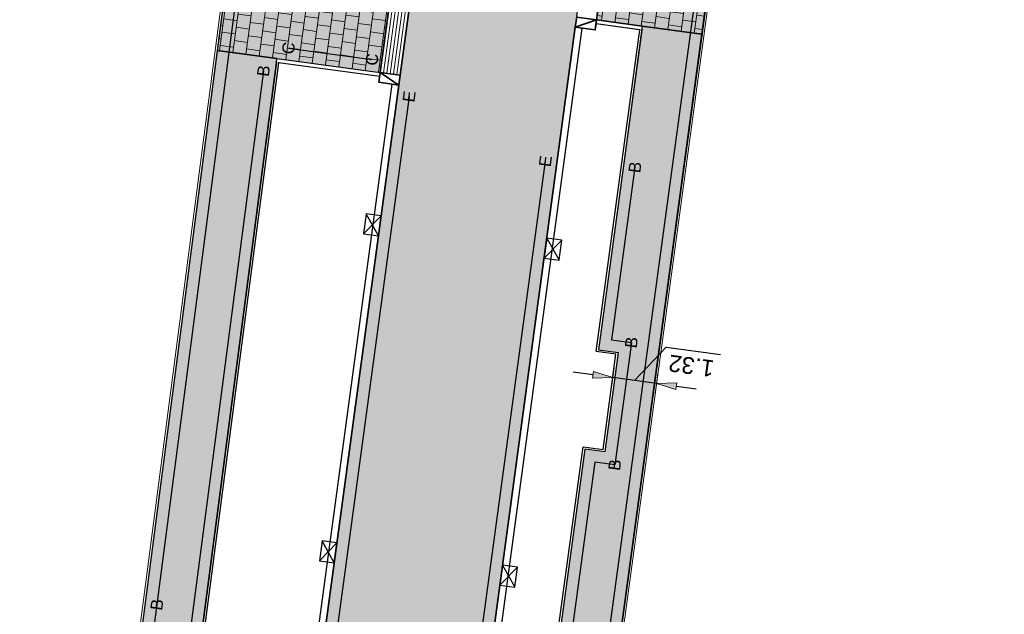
# Model space of a CAD drawing. Header units: metres. Extents: x 131295 to 132236, y 397710 to 398702.
# Tile 9 of 127: x 131443 to 131473, y 397729 to 397746. Entities that reach past the tile are written whole.
import ezdxf
from ezdxf.enums import TextEntityAlignment as Align

# ---------------------------------------------------------------- set-up
doc = ezdxf.new("R2010")
doc.units = ezdxf.units.M
doc.linetypes.add('AL-MATERIAALS', pattern=[2, 1, -1])
doc.layers.get('Defpoints').update_dxf_attribs({"color": 128})
for name, color, linetype, lineweight in [('N-KO-inritband 600x300x200 mm', 110, 'Continuous', 35), ('N-KO-inritband streklagen', 8, 'Continuous', 5), ('N-KO-opsluitband 120x250mm', 2, 'Continuous', 25), ('N-KO-opsluitband 60x200mm', 2, 'Continuous', 25), ('N-KO-opsluitband achterkant', 8, 'Continuous', 5), ('N-KO-tekst banden', 1, 'Continuous', 18), ('N-KO-trottoirband 180-200x250mm', 3, 'Continuous', 35), ('N-KO-trottoirband achterkant', 8, 'Continuous', 5), ('N-RI-trottoirkolk', 7, 'Continuous', 25), ("N-VH-arcering 'MAT' grijs 254", 254, 'Continuous', 18), ('N-VH-arcering betontegels halfsteensverband', 8, 'Continuous', 5), ('X-AL-maatvoering', 1, 'Continuous', 18), ('X-AL-materiaalscheiding', 1, 'AL-MATERIAALS', 18)]:
    doc.layers.add(name, color=color, linetype=linetype, lineweight=lineweight)
doc.layers.add("N-VH-arcering 'MAT' kleur 1 (heiderood)", color=7, linetype='Continuous', lineweight=18, true_color=0xd98c8c)
for name, color, linetype, plot in [('X-AL-contourlijnen', 30, 'Continuous', False), ('X-AL-hulplijn bandenlijnnummers', 30, 'Continuous', False), ('X-AL-hulplijn hoogtetekst', 190, 'Continuous', False)]:
    doc.layers.add(name, color=color, linetype=linetype, plot=plot)
doc.styles.add('CS Annotative', font='arial.ttf')
doc.dimstyles.new('CS Annotative', dxfattribs={"dimtxt": 2.5, "dimasz": 3, "dimexe": 0.18, "dimexo": 0.0625, "dimgap": 1, "dimtad": 1, "dimzin": 0, "dimdsep": 46, "dimtxsty": 'CS Annotative', "dimblk": 'CS Dimensionpijl', "dimcen": 0, "dimse1": 1, "dimse2": 1, "dimclrd": 256, "dimclre": 256, "dimclrt": 2, "dimadec": 0, "dimazin": 0, "dimtm": 1e-09, "dimtfac": 1, "dimtofl": 0, "dimtmove": 1, "dimatfit": 3, "dimfxl": 1, "dimtfillclr": 256, "dimtolj": 1, "dimtzin": 0, "dimarcsym": 0})

# ---------------------------------------------------------------- blocks, each defined once
blk = doc.blocks.new('*U111')
for p, q in [((-2.450945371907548, -1.142526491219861), (0.2268171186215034, 1.482752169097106)), ((-0.2268171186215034, -1.482752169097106), (-1.997311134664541, 1.822977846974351))]:
    blk.add_line(p, q)
blk.add_lwpolyline([(-0.2268171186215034, -1.482752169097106), (0.2268171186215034, 1.482752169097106), (-1.997311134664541, 1.822977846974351), (-2.450945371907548, -1.142526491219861)], close=True)
blk = doc.blocks.new('*U102')
for p, q in [((0.226817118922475, 1.482752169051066), (1.99731113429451, -1.822977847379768)), ((2.45094537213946, 1.142526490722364), (-0.226817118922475, -1.482752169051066))]:
    blk.add_line(p, q)
blk.add_lwpolyline([(0.226817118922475, 1.482752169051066), (-0.226817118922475, -1.482752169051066), (1.99731113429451, -1.822977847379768), (2.45094537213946, 1.142526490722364)], close=True)
blk = doc.blocks.new('CS Dimensionpijl')
h = blk.add_hatch(color=256)
h.dxf.hatch_style = 1
h.paths.add_polyline_path([(-1, -0.1666666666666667), (0, 0), (-1, 0.1666666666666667)])
at = {"flags": 128}
blk.add_lwpolyline([(0, 0.5), (0, -0.5)], dxfattribs=at)
blk.add_lwpolyline([(-1, -0.1666666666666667), (0, 0), (-1, 0.1666666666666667)], close=True, dxfattribs=at)
blk = doc.blocks.new('*D601')
at = {"layer": 'Defpoints', "color": 0, "transparency": 16777216}
for p in [(131460.9549590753, 397735.7051328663), (131460.8602230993, 397735.0070902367), (131462.1682319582, 397734.8295717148)]:
    blk.add_point(p, dxfattribs=at)
at = {"layer": 'X-AL-maatvoering', "lineweight": -2, "transparency": 16777216}
for p, q in [((131461.6089635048, 397735.6163736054), (131462.5511628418, 397736.6217946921)), ((131462.5511628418, 397736.6217946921), (131464.1827942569, 397736.4003552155)), ((131460.3604095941, 397735.7858231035), (131459.7658601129, 397735.8665133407)), ((131462.2629679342, 397735.5276143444), (131460.9549590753, 397735.7051328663)), ((131462.8575174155, 397735.4469241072), (131463.4520668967, 397735.36623387))]:
    blk.add_line(p, q, dxfattribs=at)
at = {"layer": 'X-AL-maatvoering', "lineweight": -2, "transparency": 16777216, "xscale": 0.6000000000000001, "yscale": 0.6000000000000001, "zscale": 0.6000000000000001}
for p, rotation in [((131460.9549590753, 397735.7051328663), 352.2712325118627), ((131462.2629679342, 397735.5276143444), 172.2712325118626)]:
    blk.add_blockref('CS Dimensionpijl', p, dxfattribs=dict(at, rotation=rotation))
at = {"layer": 'X-AL-maatvoering', "color": 2, "transparency": 16777216, "insert": (131463.3057269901, 397736.0597553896), "char_height": 0.5, "attachment_point": 5, "rotation": 172.27123251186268, "style": 'CS Annotative'}
blk.add_mtext('\\A1;1.32', dxfattribs=at)

msp = doc.modelspace()

# ---------------------------------------------------------------- hatches: boundary and pattern name
at = {"layer": "N-VH-arcering 'MAT' grijs 254"}
h = msp.add_hatch(color=256, dxfattribs=at)
h.dxf.hatch_style = 1
h.paths.add_polyline_path([(131455.0796330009, 397752.8194273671), (131451.9509131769, 397753.2422876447), (131450.1675924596, 397753.4833113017), (131449.6514910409, 397749.5462015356), (131449.1229885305, 397745.4999966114), (131450.9067879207, 397745.2589082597), (131454.0012694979, 397744.8406754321)])
h = msp.add_hatch(color=256, dxfattribs=at)
h.dxf.hatch_style = 1
h.paths.add_polyline_path([(131464.1596679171, 397749.9492102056), (131462.9704620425, 397750.1098029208), (131461.0056937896, 397750.3754837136), (131460.4699471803, 397746.411524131), (131461.8358088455, 397746.2269219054), (131463.6217329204, 397745.9855463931)])
h = msp.add_hatch(color=256, dxfattribs=at)
h.dxf.hatch_style = 1
edge = h.paths.add_edge_path()
edge.add_line((131463.259025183, 397722.4486337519), (131461.4649185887, 397722.7033644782))
edge.add_arc((131461.605490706, 397723.69343492), 1.000000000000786, 172.2712325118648, 261.9190464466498, ccw=False)
edge.add_line((131460.6145749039, 397723.8279186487), (131463.1113399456, 397742.2248203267))
edge.add_line((131463.1113399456, 397742.2248203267), (131463.6217329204, 397745.9855463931))
edge.add_line((131463.6217329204, 397745.9855463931), (131461.8358088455, 397746.2269219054))
edge.add_line((131461.8358088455, 397746.2269219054), (131461.3114198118, 397742.3469964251))
edge.add_line((131461.3114198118, 397742.3469964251), (131460.5234611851, 397736.5410847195))
edge.add_line((131460.5234611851, 397736.5410847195), (131461.1180106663, 397736.4603944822))
edge.add_line((131461.1180106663, 397736.4603944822), (131460.7145594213, 397733.4876466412))
edge.add_line((131460.7145594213, 397733.4876466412), (131460.12000994, 397733.5683368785))
edge.add_line((131460.12000994, 397733.5683368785), (131458.8361231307, 397724.1082799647))
edge.add_arc((131457.8452073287, 397724.2427636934), 1.000000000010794, 262.2712325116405, 352.2712325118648, ccw=False)
edge.add_line((131457.7107236, 397723.2518478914), (131457.1746773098, 397723.3245982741))
edge.add_arc((131461.9020659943, 397724.1563411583), 4.80000000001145, 189.9785667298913, 261.9190464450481)
edge.add_line((131461.2273198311, 397719.4040030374), (131462.7951371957, 397719.1814012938))
edge.add_line((131462.7951371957, 397719.1814012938), (131463.259025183, 397722.4486337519))
h = msp.add_hatch(color=256, dxfattribs=at)
h.dxf.hatch_style = 1
edge = h.paths.add_edge_path()
edge.add_arc((131449.3165562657, 397725.3631115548), 1.000000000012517, 172.558336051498, 262.55833603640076, ccw=False)
edge.add_line((131448.3249790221, 397725.4926282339), (131450.8912457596, 397745.1399178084))
edge.add_line((131450.8912457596, 397745.1399178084), (131450.9073181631, 397745.2588365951))
edge.add_line((131450.9073181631, 397745.2588365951), (131449.1229885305, 397745.4999966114))
edge.add_line((131449.1229885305, 397745.4999966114), (131446.7939933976, 397727.669255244))
edge.add_arc((131443.8192616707, 397728.0578053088), 2.999999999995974, 266.89632332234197, 352.55833551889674, ccw=False)
edge.add_line((131443.6568330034, 397725.0622057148), (131443.239380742, 397721.7787509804))
edge.add_line((131443.239380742, 397721.7787509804), (131446.3840140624, 397721.3519873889))
edge.add_arc((131447.0295131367, 397726.1083863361), 4.79999999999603, 262.2715074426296, 335.0658523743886)
edge.add_line((131451.3821191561, 397724.0848199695), (131449.1870395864, 397724.3715343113))
at = {"layer": "N-VH-arcering 'MAT' kleur 1 (heiderood)"}
h = msp.add_hatch(color=256, dxfattribs=at)
h.dxf.hatch_style = 1
edge = h.paths.add_edge_path()
edge.add_line((131463.0929723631, 397770.298872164), (131458.1380228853, 397770.9685554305))
edge.add_line((131458.1380228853, 397770.9685554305), (131455.714407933, 397753.036362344))
edge.add_line((131455.714407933, 397753.036362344), (131455.6742269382, 397752.739065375))
edge.add_line((131455.6742269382, 397752.739065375), (131454.5958634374, 397744.7603134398))
edge.add_line((131454.5958634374, 397744.7603134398), (131454.5556824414, 397744.4630164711))
edge.add_line((131454.5556824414, 397744.4630164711), (131451.984462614, 397725.4387030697))
edge.add_arc((131447.0295131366, 397726.1083863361), 5.000000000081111, 333.00971414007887, 352.3028637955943, ccw=False)
edge.add_line((131451.4849305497, 397723.8391891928), (131457.0155407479, 397723.0971570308))
edge.add_arc((131461.9020659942, 397724.1563411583), 4.999999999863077, 172.302863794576, 192.2300166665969, ccw=False)
edge.add_line((131456.947116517, 397724.8260244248), (131459.3268556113, 397742.4335824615))
edge.add_line((131459.3268556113, 397742.4335824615), (131459.3670366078, 397742.7308794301))
edge.add_line((131459.3670366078, 397742.7308794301), (131460.411099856, 397750.4558457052))
edge.add_line((131460.411099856, 397750.4558457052), (131460.451280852, 397750.7531426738))
edge.add_line((131460.451280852, 397750.7531426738), (131463.0929723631, 397770.298872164))
at = {"layer": 'N-VH-arcering betontegels halfsteensverband'}
h = msp.add_hatch(dxfattribs=at)
h.set_pattern_fill('CS-TEGEL HALFSTV', color=256, scale=6.67, angle=269.9381383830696)
h.set_pattern_definition([(352.3028637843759, (26388.81757001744, 79479.82535981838), (0.4233948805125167, 0.1446956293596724), [0.4002, -0.4002]), (82.30286378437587, (26388.81757001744, 79479.82535981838), (-0.3965941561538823, 0.05360144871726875), [])])
h.paths.add_polyline_path([(131455.0796330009, 397752.8194273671), (131451.9509131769, 397753.2422876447), (131450.1675924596, 397753.4833113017), (131449.6514910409, 397749.5462015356), (131449.1229885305, 397745.4999966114), (131450.9067879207, 397745.2589082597), (131454.0012694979, 397744.8406754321)])
h = msp.add_hatch(dxfattribs=at)
h.set_pattern_fill('CS-TEGEL HALFSTV', color=256, scale=6.67, angle=89.93813839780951)
h.set_pattern_definition([(172.3028637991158, (26388.81757001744, 79479.82535981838), (-0.4233948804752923, -0.144695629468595), [0.4002, -0.4002]), (262.3028637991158, (26388.81757001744, 79479.82535981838), (0.3965941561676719, -0.0536014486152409), [])])
h.paths.add_polyline_path([(131464.1596679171, 397749.9492102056), (131462.9704620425, 397750.1098029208), (131461.0056937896, 397750.3754837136), (131460.4699471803, 397746.411524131), (131461.8358088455, 397746.2269219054), (131463.6195909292, 397745.9858358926)])

# ---------------------------------------------------------------- linework, layer by layer
at = {"layer": 'N-KO-inritband 600x300x200 mm', "flags": 128}
for points in [[(131455.079633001, 397752.8194273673), (131454.0012695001, 397744.8406754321)], [(131454.5958634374, 397744.7603134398), (131455.6742269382, 397752.739065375)], [(131460.4699471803, 397746.411524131), (131461.0056937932, 397750.3754837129)], [(131459.8351722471, 397746.1945891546), (131460.4699471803, 397746.411524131)], [(131454.0012695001, 397744.8406754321), (131454.5556824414, 397744.4630164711)]]:
    msp.add_lwpolyline(points, dxfattribs=at)
at = {"layer": 'N-KO-inritband 600x300x200 mm', "ltscale": 0.8}
for points in [[(131460.4699471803, 397746.411524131), (131459.8753532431, 397746.4918861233), (131459.8351722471, 397746.1945891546), (131460.4297661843, 397746.1142271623)], [(131454.5958634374, 397744.7603134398), (131454.0012695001, 397744.8406754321), (131453.9610885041, 397744.5433784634), (131454.5556824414, 397744.4630164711)]]:
    msp.add_lwpolyline(points, close=True, dxfattribs=at)
at = {"layer": 'N-KO-inritband streklagen', "flags": 128}
for points in [[(131454.1003684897, 397744.8272817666), (131455.1787319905, 397752.8060337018)], [(131454.1994674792, 397744.8138881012), (131455.27783098, 397752.7926400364)], [(131454.2985664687, 397744.8004944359), (131455.3769299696, 397752.7792463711)], [(131454.3976654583, 397744.7871007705), (131455.4760289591, 397752.7658527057)], [(131454.4967644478, 397744.7737071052), (131455.5751279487, 397752.7524590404)]]:
    msp.add_lwpolyline(points, dxfattribs=at)
at = {"layer": 'N-KO-opsluitband 120x250mm', "flags": 128}
for points in [[(131461.8358088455, 397746.2269219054), (131460.4699471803, 397746.411524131)], [(131450.9073181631, 397745.2588365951), (131454.0012695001, 397744.8406754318)]]:
    msp.add_lwpolyline(points, dxfattribs=at)
at = {"layer": 'N-KO-opsluitband 60x200mm', "flags": 128}
for points in [[(131444.0895145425, 397778.9449489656), (131444.0895145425, 397778.9449489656), (131452.3551626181, 397777.9053896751, -0.4157466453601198), (131453.2218943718, 397776.7832315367), (131449.6514910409, 397749.5462015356), (131446.7939933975, 397727.6692552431, -0.4156805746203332), (131443.4158247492, 397725.0850559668)], [(131472.6178239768, 397771.5351982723), (131472.1987240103, 397771.5967609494, 0.4174264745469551), (131466.5174800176, 397767.322265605), (131460.6145749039, 397723.8279186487, 0.4124143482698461), (131461.4649185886, 397722.7033644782), (131463.259025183, 397722.4486337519)], [(131461.8218127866, 397746.1077224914), (131460.5234611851, 397736.5410847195), (131461.1180106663, 397736.4603944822), (131460.7145594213, 397733.4876466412), (131460.12000994, 397733.5683368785), (131458.8361231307, 397724.1082799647, -0.4142135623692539), (131457.7107236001, 397723.2518478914), (131457.1561224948, 397723.3271164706)], [(131450.8912111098, 397745.13965253), (131448.3249790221, 397725.4926282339, 0.4142135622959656), (131449.1870395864, 397724.3715343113), (131451.4004423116, 397724.082426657)]]:
    msp.add_lwpolyline(points, format="xyb", dxfattribs=at)
at = {"layer": 'N-KO-opsluitband achterkant', "flags": 128}
for points in [[(131444.0895145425, 397778.9449489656), (131444.0820274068, 397778.8854179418), (131452.3476754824, 397777.8458586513, -0.4157466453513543), (131453.1624033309, 397776.7910300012), (131449.592, 397749.554), (131446.734498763, 397727.6770262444, -0.4156805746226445), (131443.4238934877, 397725.1445109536), (131443.4158247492, 397725.0850559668)], [(131472.609103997, 397771.4758353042), (131472.1900040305, 397771.5373979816, 0.41742647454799), (131466.5769349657, 397767.3141965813), (131460.6740298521, 397723.819849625, 0.4124143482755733), (131461.4733529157, 397722.7627687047), (131463.26745951, 397722.5080379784), (131463.259025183, 397722.4486337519)], [(131461.7623533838, 397746.1157586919), (131460.4559372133, 397736.4896987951), (131461.0504866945, 397736.4090085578), (131460.6631734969, 397733.555170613), (131460.0686240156, 397733.6358608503), (131458.7766681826, 397724.1163489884, -0.414213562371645), (131457.7187926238, 397723.3113028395), (131457.1641915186, 397723.3865714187)], [(131450.9507057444, 397745.1318815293), (131448.3844736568, 397725.4848572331, 0.4142135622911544), (131449.1948105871, 397724.431028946), (131451.4082133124, 397724.1419212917)]]:
    msp.add_lwpolyline(points, format="xyb", dxfattribs=at)
for points in [[(131461.8358088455, 397746.2269219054), (131461.8197364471, 397746.1080031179), (131460.4538747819, 397746.2926053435)], [(131450.9073181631, 397745.2588365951), (131450.8912457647, 397745.1399178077), (131453.9851971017, 397744.7217566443)]]:
    msp.add_lwpolyline(points, dxfattribs=at)
at = {"layer": 'N-KO-trottoirband 180-200x250mm'}
for points in [[(131462.7670227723, 397718.9833872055), (131461.1992054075, 397719.205988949, -0.4122528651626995), (131456.947116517, 397724.8260244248), (131459.8351722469, 397746.1945891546)], [(131454.5556824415, 397744.4630164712), (131451.984462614, 397725.4387030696, -0.414373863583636), (131446.3571182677, 397721.1538040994), (131443.2124849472, 397721.5805676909)]]:
    msp.add_lwpolyline(points, format="xyb", dxfattribs=at)
at = {"layer": 'N-KO-trottoirband achterkant'}
for points in [[(131462.7670227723, 397718.9833872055), (131462.7951371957, 397719.1814012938), (131461.227319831, 397719.4040030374, -0.4122528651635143), (131457.1453144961, 397724.7992370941), (131460.033370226, 397746.1678018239)], [(131454.3574844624, 397744.4898038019), (131451.7862646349, 397725.4654904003, -0.4143738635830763), (131446.3840140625, 397721.3519873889), (131443.239380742, 397721.7787509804), (131443.2124849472, 397721.5805676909)]]:
    msp.add_lwpolyline(points, format="xyb", dxfattribs=at)
at = {"layer": 'X-AL-contourlijnen', "flags": 128}
for points in [[(131463.0929723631, 397770.298872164), (131458.1380228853, 397770.9685554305), (131455.714407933, 397753.036362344), (131455.6742269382, 397752.739065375), (131454.5958634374, 397744.7603134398), (131454.5556824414, 397744.4630164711), (131451.984462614, 397725.4387030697, -0.0843816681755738), (131451.4849305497, 397723.8391891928), (131457.0155407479, 397723.0971570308, -0.08716838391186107), (131456.947116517, 397724.8260244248), (131459.3268556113, 397742.4335824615), (131459.3670366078, 397742.7308794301), (131460.411099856, 397750.4558457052), (131460.451280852, 397750.7531426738)], [(131461.0504866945, 397736.4090085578), (131460.4559372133, 397736.4896987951), (131461.251960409, 397742.3550326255), (131461.7623533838, 397746.1157586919), (131460.4538747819, 397746.2926053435), (131460.4297661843, 397746.1142271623), (131460.033370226, 397746.1678018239), (131457.1453144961, 397724.7992370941, 0.07398569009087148), (131457.1641915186, 397723.3865714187), (131457.7187926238, 397723.3113028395, 0.4142135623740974), (131458.7766681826, 397724.1163489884), (131460.0686240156, 397733.6358608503), (131460.6631734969, 397733.555170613)], [(131463.259025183, 397722.4486337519), (131461.4649185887, 397722.7033644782, -0.4124143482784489), (131460.6145749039, 397723.8279186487), (131463.1113399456, 397742.2248203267), (131463.6217329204, 397745.9855463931), (131461.8358088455, 397746.2269219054), (131461.3114198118, 397742.3469964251), (131460.5234611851, 397736.5410847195), (131461.1180106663, 397736.4603944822), (131460.7145594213, 397733.4876466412), (131460.12000994, 397733.5683368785), (131458.8361231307, 397724.1082799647, -0.4142135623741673), (131457.7107236, 397723.2518478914), (131457.1746773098, 397723.3245982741, 0.3246325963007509), (131461.2273198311, 397719.4040030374), (131462.7951371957, 397719.1814012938)], [(131449.1870395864, 397724.3715343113, -0.4142135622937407), (131448.3249790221, 397725.4926282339), (131450.8912457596, 397745.1399178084), (131450.9073181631, 397745.2588365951), (131449.1229885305, 397745.4999966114), (131446.7939933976, 397727.669255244, -0.3922078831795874), (131443.6568330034, 397725.0622057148), (131443.239380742, 397721.7787509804), (131446.3840140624, 397721.3519873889, 0.3287559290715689), (131451.3821191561, 397724.0848199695)], [(131454.3574844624, 397744.4898038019), (131453.9610885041, 397744.5433784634), (131453.9851971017, 397744.7217566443), (131450.9507057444, 397745.1318815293), (131448.3844736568, 397725.4848572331, 0.4142135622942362), (131449.1948105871, 397724.431028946), (131451.4082133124, 397724.1419212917, 0.07206514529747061), (131451.7862646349, 397725.4654904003)]]:
    msp.add_lwpolyline(points, format="xyb", close=True, dxfattribs=at)
for points in [[(131455.0796330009, 397752.8194273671), (131451.9509131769, 397753.2422876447), (131450.1675924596, 397753.4833113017), (131449.6514910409, 397749.5462015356), (131449.1229885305, 397745.4999966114), (131450.9067879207, 397745.2589082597), (131454.0012694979, 397744.8406754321)], [(131464.1596679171, 397749.9492102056), (131462.9704620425, 397750.1098029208), (131461.0056937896, 397750.3754837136), (131460.4699471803, 397746.411524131), (131461.8358088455, 397746.2269219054), (131463.6217329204, 397745.9855463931)]]:
    msp.add_lwpolyline(points, close=True, dxfattribs=at)
at = {"layer": 'X-AL-hulplijn bandenlijnnummers', "flags": 128}
for points in [[(131443.3507939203, 397775.8761125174), (131443.7859251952, 397779.3358882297), (131452.3988375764, 397778.2526539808, -0.4157466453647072), (131453.5689254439, 397776.7377404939), (131449.9985221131, 397749.5007104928), (131447.1410454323, 397727.6239244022, -0.3896618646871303), (131443.6674400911, 397724.7112473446)], [(131472.3718756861, 397771.9250821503), (131472.2495905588, 397771.9430449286, 0.4174264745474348), (131466.1706594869, 397767.36933491), (131460.2677543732, 397723.8749879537, 0.4124143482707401), (131461.4157183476, 397722.3568398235), (131462.9128038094, 397722.1442807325)], [(131450.5053040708, 397744.8875101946), (131447.9779269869, 397725.5379590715, 0.4142135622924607), (131449.1417087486, 397724.0244822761), (131451.0576383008, 397723.7742296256)], [(131461.6178907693, 397742.0026195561), (131460.9173510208, 397736.8408359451), (131461.5119005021, 397736.7601457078), (131461.0143106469, 397733.0937568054), (131460.4197611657, 397733.1744470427), (131459.1829436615, 397724.0612106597, -0.4142135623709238), (131457.663654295, 397722.9050273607), (131457.4063279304, 397722.9399508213)]]:
    msp.add_lwpolyline(points, format="xyb", dxfattribs=at)
msp.add_lwpolyline([(131451.2514929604, 397745.5655020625), (131453.7508503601, 397745.2277028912)], dxfattribs=at)
at = {"layer": 'X-AL-hulplijn bandenlijnnummers'}
for points in [[(131454.862347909, 397744.1188416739), (131452.3313090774, 397725.391825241, -0.4143738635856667), (131446.3100506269, 397720.8069833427), (131443.4626922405, 397721.1934032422)], [(131462.4208013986, 397718.679034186), (131461.1500051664, 397718.8594642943, -0.4122528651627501), (131456.6002700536, 397724.8729022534), (131458.9398281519, 397742.1831633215)]]:
    msp.add_lwpolyline(points, format="xyb", dxfattribs=at)
at = {"layer": 'X-AL-hulplijn hoogtetekst', "flags": 128}
for points in [[(131443.3133582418, 397775.5784573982), (131443.7859251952, 397779.3358882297), (131452.3988375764, 397778.2526539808, -0.4157466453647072), (131453.5689254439, 397776.7377404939), (131449.9985221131, 397749.5007104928), (131447.1410454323, 397727.6239244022, -0.4156805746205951), (131443.3687571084, 397724.7382352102, -0.4156805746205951)], [(131472.6686905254, 397771.8814822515), (131472.2495905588, 397771.9430449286, 0.4174264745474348), (131466.1706594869, 397767.36933491), (131460.2677543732, 397723.8749879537, 0.4124143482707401), (131461.4157183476, 397722.3568398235), (131463.2098249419, 397722.1021090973)]]:
    msp.add_lwpolyline(points, format="xyb", dxfattribs=at)
at = {"layer": 'X-AL-materiaalscheiding', "flags": 128}
for points in [[(131461.8358088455, 397746.2269219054), (131463.6217329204, 397745.9855463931)], [(131450.9067879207, 397745.2589082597), (131449.1229885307, 397745.4999966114)]]:
    msp.add_lwpolyline(points, dxfattribs=at)

# ---------------------------------------------------------------- block references
at = {"layer": 'N-RI-trottoirkolk', "xscale": 0.2, "yscale": 0.2, "zscale": 0.2, "rotation": 1}
for name, p in [('*U111', (131453.9859866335, 397740.2478686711)), ('*U102', (131458.9409361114, 397739.5781854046)), ('*U111', (131452.6634151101, 397730.4622350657)), ('*U102', (131457.6183645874, 397729.7925517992))]:
    msp.add_blockref(name, p, dxfattribs=at)

# ---------------------------------------------------------------- texts
at = {"layer": 'N-KO-tekst banden', "style": 'CS Annotative'}
for s, height, rotation, p in [('C', 0.36, 82.36472540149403, (131451.2514929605, 397745.5655020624)), ('C', 0.36, 82.36472540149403, (131453.7508503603, 397745.227702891)), ('B', 0.3599999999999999, 82.36472540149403, (131450.5053040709, 397744.8875101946)), ('E', 0.3599999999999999, 82.35999999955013, (131454.8623479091, 397744.1188416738)), ('E', 0.3599999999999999, 82.35999999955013, (131458.939828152, 397742.1831633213)), ('B', 0.3599999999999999, 82.36472540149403, (131461.6178907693, 397742.002619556)), ('B', 0.3599999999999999, 82.36472540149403, (131461.5119005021, 397736.7601457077)), ('B', 0.3599999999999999, 82.36472540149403, (131461.0143106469, 397733.0937568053)), ('B', 0.3599999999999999, 82.36472540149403, (131447.3157476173, 397728.9112729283))]:
    msp.add_text(s, height=height, rotation=rotation, dxfattribs=at).set_placement(p, align=Align.MIDDLE)

# ---------------------------------------------------------------- dimensions: what is measured, and where the dimension line sits
at = {"layer": 'X-AL-maatvoering'}
dim = msp.add_linear_dim(base=(131460.9549590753, 397735.7051328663), p1=(131462.1682319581, 397734.8295717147), p2=(131460.8602230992, 397735.0070902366), angle=172.27123251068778, dimstyle='CS Annotative', dxfattribs=at)
dim.commit()
dim.dimension.update_dxf_attribs({"geometry": '*D601', "text_midpoint": (131462.7493460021, 397736.5948979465), "dimtype": 161})

doc.saveas('drawing.dxf')
